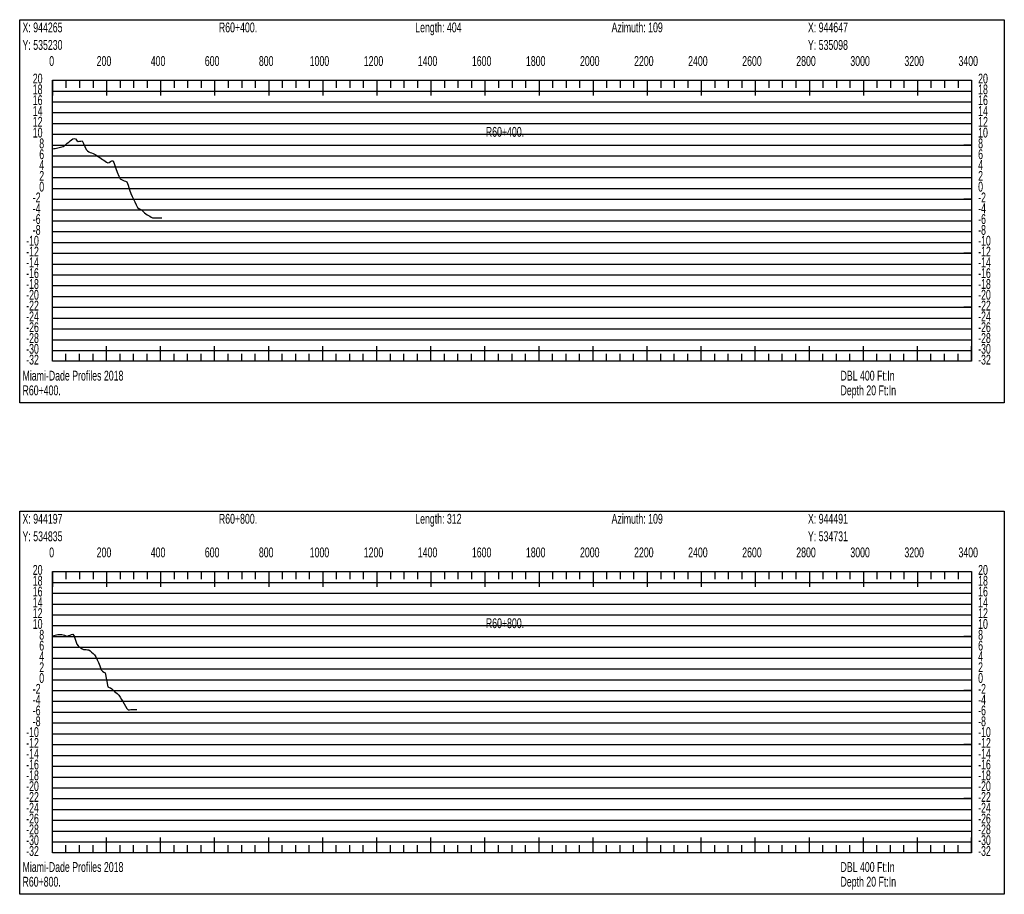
# Model space of a CAD drawing. Header units: feet. Extents: x 1 to 30, y -268 to -1.
# Tile 31 of 94: x 1 to 10, y -173 to -165. Entities that reach past the tile are written whole.
import ezdxf

# ---------------------------------------------------------------- set-up
doc = ezdxf.new("R2010")
doc.units = ezdxf.units.FT
doc.header["$MEASUREMENT"] = 0
doc.layers.add('LABELS', color=7, linetype='Continuous')
doc.layers.add('XSECTION', color=7, linetype='Continuous')

msp = doc.modelspace()

# ---------------------------------------------------------------- linework, layer by layer
at = {"layer": 'XSECTION', "color": 0, "linetype": 'Continuous'}
for points in [[(1, -164.62), (10.106, -164.62), (10.106, -168.165), (1, -168.165), (1, -164.62)], [(1.303, -165.18), (9.803, -165.18), (9.803, -167.78), (1.303, -167.78), (1.303, -165.18)], [(1.303, -165.18), (1.303, -165.321)], [(1.303, -165.18), (1.303, -165.321)], [(1.303, -165.18), (1.303, -165.25)], [(1.303, -165.18), (1.303, -165.25)], [(1.428, -165.18), (1.428, -165.25)], [(1.553, -165.18), (1.553, -165.25)], [(1.678, -165.18), (1.678, -165.25)], [(1.803, -165.18), (1.803, -165.321)], [(1.803, -165.18), (1.803, -165.25)], [(1.928, -165.18), (1.928, -165.25)], [(2.053, -165.18), (2.053, -165.25)], [(2.178, -165.18), (2.178, -165.25)], [(2.303, -165.18), (2.303, -165.321)], [(2.303, -165.18), (2.303, -165.25)], [(2.428, -165.18), (2.428, -165.25)], [(2.553, -165.18), (2.553, -165.25)], [(2.678, -165.18), (2.678, -165.25)], [(2.803, -165.18), (2.803, -165.321)], [(2.803, -165.18), (2.803, -165.25)], [(2.928, -165.18), (2.928, -165.25)], [(3.053, -165.18), (3.053, -165.25)], [(3.178, -165.18), (3.178, -165.25)], [(3.303, -165.18), (3.303, -165.321)], [(3.303, -165.18), (3.303, -165.25)], [(3.428, -165.18), (3.428, -165.25)], [(3.553, -165.18), (3.553, -165.25)], [(3.678, -165.18), (3.678, -165.25)], [(3.803, -165.18), (3.803, -165.321)], [(3.803, -165.18), (3.803, -165.25)], [(3.928, -165.18), (3.928, -165.25)], [(4.053, -165.18), (4.053, -165.25)], [(4.178, -165.18), (4.178, -165.25)], [(4.303, -165.18), (4.303, -165.321)], [(4.303, -165.18), (4.303, -165.25)], [(4.428, -165.18), (4.428, -165.25)], [(4.553, -165.18), (4.553, -165.25)], [(4.678, -165.18), (4.678, -165.25)], [(4.803, -165.18), (4.803, -165.321)], [(4.803, -165.18), (4.803, -165.25)], [(4.928, -165.18), (4.928, -165.25)], [(5.053, -165.18), (5.053, -165.25)], [(5.178, -165.18), (5.178, -165.25)], [(5.303, -165.18), (5.303, -165.321)], [(5.303, -165.18), (5.303, -165.25)], [(5.428, -165.18), (5.428, -165.25)], [(5.553, -165.18), (5.553, -165.25)], [(5.678, -165.18), (5.678, -165.25)], [(5.803, -165.18), (5.803, -165.321)], [(5.803, -165.18), (5.803, -165.25)], [(5.928, -165.18), (5.928, -165.25)], [(6.053, -165.18), (6.053, -165.25)], [(6.178, -165.18), (6.178, -165.25)], [(6.303, -165.18), (6.303, -165.321)], [(6.303, -165.18), (6.303, -165.25)], [(6.428, -165.18), (6.428, -165.25)], [(6.553, -165.18), (6.553, -165.25)], [(6.678, -165.18), (6.678, -165.25)], [(6.803, -165.18), (6.803, -165.321)], [(6.803, -165.18), (6.803, -165.25)], [(6.928, -165.18), (6.928, -165.25)], [(7.053, -165.18), (7.053, -165.25)], [(7.178, -165.18), (7.178, -165.25)], [(7.303, -165.18), (7.303, -165.321)], [(7.303, -165.18), (7.303, -165.25)], [(7.428, -165.18), (7.428, -165.25)], [(7.553, -165.18), (7.553, -165.25)], [(7.678, -165.18), (7.678, -165.25)], [(7.803, -165.18), (7.803, -165.321)], [(7.803, -165.18), (7.803, -165.25)], [(7.928, -165.18), (7.928, -165.25)], [(8.053, -165.18), (8.053, -165.25)], [(8.178, -165.18), (8.178, -165.25)], [(8.303, -165.18), (8.303, -165.321)], [(8.303, -165.18), (8.303, -165.25)], [(8.428, -165.18), (8.428, -165.25)], [(8.553, -165.18), (8.553, -165.25)], [(8.678, -165.18), (8.678, -165.25)], [(8.803, -165.18), (8.803, -165.321)], [(8.803, -165.18), (8.803, -165.25)], [(8.928, -165.18), (8.928, -165.25)], [(9.053, -165.18), (9.053, -165.25)], [(9.178, -165.18), (9.178, -165.25)], [(9.303, -165.18), (9.303, -165.321)], [(9.303, -165.18), (9.303, -165.25)], [(9.428, -165.18), (9.428, -165.25)], [(9.553, -165.18), (9.553, -165.25)], [(9.678, -165.18), (9.678, -165.25)], [(9.803, -165.18), (9.803, -165.321)], [(9.803, -165.18), (9.803, -165.25)], [(1.303, -165.78), (1.373, -165.78)], [(9.803, -165.78), (9.733, -165.78)], [(1.303, -166.28), (1.373, -166.28)], [(9.803, -166.28), (9.733, -166.28)], [(1.303, -166.78), (1.373, -166.78)], [(9.803, -166.78), (9.733, -166.78)], [(1.303, -167.28), (1.373, -167.28)], [(9.803, -167.28), (9.733, -167.28)], [(1.303, -167.78), (1.303, -167.639)], [(1.303, -167.78), (1.303, -167.639)], [(1.803, -167.78), (1.803, -167.639)], [(2.303, -167.78), (2.303, -167.639)], [(2.803, -167.78), (2.803, -167.639)], [(3.303, -167.78), (3.303, -167.639)], [(3.803, -167.78), (3.803, -167.639)], [(4.303, -167.78), (4.303, -167.639)], [(4.803, -167.78), (4.803, -167.639)], [(5.303, -167.78), (5.303, -167.639)], [(5.803, -167.78), (5.803, -167.639)], [(6.303, -167.78), (6.303, -167.639)], [(6.803, -167.78), (6.803, -167.639)], [(7.303, -167.78), (7.303, -167.639)], [(7.803, -167.78), (7.803, -167.639)], [(8.303, -167.78), (8.303, -167.639)], [(8.803, -167.78), (8.803, -167.639)], [(9.303, -167.78), (9.303, -167.639)], [(9.803, -167.78), (9.803, -167.639)], [(1.303, -167.78), (1.303, -167.71)], [(1.303, -167.78), (1.303, -167.71)], [(1.428, -167.78), (1.428, -167.71)], [(1.553, -167.78), (1.553, -167.71)], [(1.678, -167.78), (1.678, -167.71)], [(1.803, -167.78), (1.803, -167.71)], [(1.928, -167.78), (1.928, -167.71)], [(2.053, -167.78), (2.053, -167.71)], [(2.178, -167.78), (2.178, -167.71)], [(2.303, -167.78), (2.303, -167.71)], [(2.428, -167.78), (2.428, -167.71)], [(2.553, -167.78), (2.553, -167.71)], [(2.678, -167.78), (2.678, -167.71)], [(2.803, -167.78), (2.803, -167.71)], [(2.928, -167.78), (2.928, -167.71)], [(3.053, -167.78), (3.053, -167.71)], [(3.178, -167.78), (3.178, -167.71)], [(3.303, -167.78), (3.303, -167.71)], [(3.428, -167.78), (3.428, -167.71)], [(3.553, -167.78), (3.553, -167.71)], [(3.678, -167.78), (3.678, -167.71)], [(3.803, -167.78), (3.803, -167.71)], [(3.928, -167.78), (3.928, -167.71)], [(4.053, -167.78), (4.053, -167.71)], [(4.178, -167.78), (4.178, -167.71)], [(4.303, -167.78), (4.303, -167.71)], [(4.428, -167.78), (4.428, -167.71)], [(4.553, -167.78), (4.553, -167.71)], [(4.678, -167.78), (4.678, -167.71)], [(4.803, -167.78), (4.803, -167.71)], [(4.928, -167.78), (4.928, -167.71)], [(5.053, -167.78), (5.053, -167.71)], [(5.178, -167.78), (5.178, -167.71)], [(5.303, -167.78), (5.303, -167.71)], [(5.428, -167.78), (5.428, -167.71)], [(5.553, -167.78), (5.553, -167.71)], [(5.678, -167.78), (5.678, -167.71)], [(5.803, -167.78), (5.803, -167.71)], [(5.928, -167.78), (5.928, -167.71)], [(6.053, -167.78), (6.053, -167.71)], [(6.178, -167.78), (6.178, -167.71)], [(6.303, -167.78), (6.303, -167.71)], [(6.428, -167.78), (6.428, -167.71)], [(6.553, -167.78), (6.553, -167.71)], [(6.678, -167.78), (6.678, -167.71)], [(6.803, -167.78), (6.803, -167.71)], [(6.928, -167.78), (6.928, -167.71)], [(7.053, -167.78), (7.053, -167.71)], [(7.178, -167.78), (7.178, -167.71)], [(7.303, -167.78), (7.303, -167.71)], [(7.428, -167.78), (7.428, -167.71)], [(7.553, -167.78), (7.553, -167.71)], [(7.678, -167.78), (7.678, -167.71)], [(7.803, -167.78), (7.803, -167.71)], [(7.928, -167.78), (7.928, -167.71)], [(8.053, -167.78), (8.053, -167.71)], [(8.178, -167.78), (8.178, -167.71)], [(8.303, -167.78), (8.303, -167.71)], [(8.428, -167.78), (8.428, -167.71)], [(8.553, -167.78), (8.553, -167.71)], [(8.678, -167.78), (8.678, -167.71)], [(8.803, -167.78), (8.803, -167.71)], [(8.928, -167.78), (8.928, -167.71)], [(9.053, -167.78), (9.053, -167.71)], [(9.178, -167.78), (9.178, -167.71)], [(9.303, -167.78), (9.303, -167.71)], [(9.428, -167.78), (9.428, -167.71)], [(9.553, -167.78), (9.553, -167.71)], [(9.678, -167.78), (9.678, -167.71)], [(9.803, -167.78), (9.803, -167.71)], [(1, -169.165), (10.106, -169.165), (10.106, -172.71), (1, -172.71), (1, -169.165)], [(1.303, -169.725), (9.803, -169.725), (9.803, -172.325), (1.303, -172.325), (1.303, -169.725)], [(1.303, -169.725), (1.303, -169.866)], [(1.303, -169.725), (1.303, -169.866)], [(1.303, -169.725), (1.303, -169.795)], [(1.303, -169.725), (1.303, -169.795)], [(1.428, -169.725), (1.428, -169.795)], [(1.553, -169.725), (1.553, -169.795)], [(1.678, -169.725), (1.678, -169.795)], [(1.803, -169.725), (1.803, -169.866)], [(1.803, -169.725), (1.803, -169.795)], [(1.928, -169.725), (1.928, -169.795)], [(2.053, -169.725), (2.053, -169.795)], [(2.178, -169.725), (2.178, -169.795)], [(2.303, -169.725), (2.303, -169.866)], [(2.303, -169.725), (2.303, -169.795)], [(2.428, -169.725), (2.428, -169.795)], [(2.553, -169.725), (2.553, -169.795)], [(2.678, -169.725), (2.678, -169.795)], [(2.803, -169.725), (2.803, -169.866)], [(2.803, -169.725), (2.803, -169.795)], [(2.928, -169.725), (2.928, -169.795)], [(3.053, -169.725), (3.053, -169.795)], [(3.178, -169.725), (3.178, -169.795)], [(3.303, -169.725), (3.303, -169.866)], [(3.303, -169.725), (3.303, -169.795)], [(3.428, -169.725), (3.428, -169.795)], [(3.553, -169.725), (3.553, -169.795)], [(3.678, -169.725), (3.678, -169.795)], [(3.803, -169.725), (3.803, -169.866)], [(3.803, -169.725), (3.803, -169.795)], [(3.928, -169.725), (3.928, -169.795)], [(4.053, -169.725), (4.053, -169.795)], [(4.178, -169.725), (4.178, -169.795)], [(4.303, -169.725), (4.303, -169.866)], [(4.303, -169.725), (4.303, -169.795)], [(4.428, -169.725), (4.428, -169.795)], [(4.553, -169.725), (4.553, -169.795)], [(4.678, -169.725), (4.678, -169.795)], [(4.803, -169.725), (4.803, -169.866)], [(4.803, -169.725), (4.803, -169.795)], [(4.928, -169.725), (4.928, -169.795)], [(5.053, -169.725), (5.053, -169.795)], [(5.178, -169.725), (5.178, -169.795)], [(5.303, -169.725), (5.303, -169.866)], [(5.303, -169.725), (5.303, -169.795)], [(5.428, -169.725), (5.428, -169.795)], [(5.553, -169.725), (5.553, -169.795)], [(5.678, -169.725), (5.678, -169.795)], [(5.803, -169.725), (5.803, -169.866)], [(5.803, -169.725), (5.803, -169.795)], [(5.928, -169.725), (5.928, -169.795)], [(6.053, -169.725), (6.053, -169.795)], [(6.178, -169.725), (6.178, -169.795)], [(6.303, -169.725), (6.303, -169.866)], [(6.303, -169.725), (6.303, -169.795)], [(6.428, -169.725), (6.428, -169.795)], [(6.553, -169.725), (6.553, -169.795)], [(6.678, -169.725), (6.678, -169.795)], [(6.803, -169.725), (6.803, -169.866)], [(6.803, -169.725), (6.803, -169.795)], [(6.928, -169.725), (6.928, -169.795)], [(7.053, -169.725), (7.053, -169.795)], [(7.178, -169.725), (7.178, -169.795)], [(7.303, -169.725), (7.303, -169.866)], [(7.303, -169.725), (7.303, -169.795)], [(7.428, -169.725), (7.428, -169.795)], [(7.553, -169.725), (7.553, -169.795)], [(7.678, -169.725), (7.678, -169.795)], [(7.803, -169.725), (7.803, -169.866)], [(7.803, -169.725), (7.803, -169.795)], [(7.928, -169.725), (7.928, -169.795)], [(8.053, -169.725), (8.053, -169.795)], [(8.178, -169.725), (8.178, -169.795)], [(8.303, -169.725), (8.303, -169.866)], [(8.303, -169.725), (8.303, -169.795)], [(8.428, -169.725), (8.428, -169.795)], [(8.553, -169.725), (8.553, -169.795)], [(8.678, -169.725), (8.678, -169.795)], [(8.803, -169.725), (8.803, -169.866)], [(8.803, -169.725), (8.803, -169.795)], [(8.928, -169.725), (8.928, -169.795)], [(9.053, -169.725), (9.053, -169.795)], [(9.178, -169.725), (9.178, -169.795)], [(9.303, -169.725), (9.303, -169.866)], [(9.303, -169.725), (9.303, -169.795)], [(9.428, -169.725), (9.428, -169.795)], [(9.553, -169.725), (9.553, -169.795)], [(9.678, -169.725), (9.678, -169.795)], [(9.803, -169.725), (9.803, -169.866)], [(9.803, -169.725), (9.803, -169.795)], [(1.303, -170.325), (1.373, -170.325)], [(9.803, -170.325), (9.733, -170.325)], [(1.303, -170.825), (1.373, -170.825)], [(9.803, -170.825), (9.733, -170.825)], [(1.303, -171.325), (1.373, -171.325)], [(9.803, -171.325), (9.733, -171.325)], [(1.303, -171.825), (1.373, -171.825)], [(9.803, -171.825), (9.733, -171.825)], [(1.303, -172.325), (1.303, -172.184)], [(1.303, -172.325), (1.303, -172.184)], [(1.803, -172.325), (1.803, -172.184)], [(2.303, -172.325), (2.303, -172.184)], [(2.803, -172.325), (2.803, -172.184)], [(3.303, -172.325), (3.303, -172.184)], [(3.803, -172.325), (3.803, -172.184)], [(4.303, -172.325), (4.303, -172.184)], [(4.803, -172.325), (4.803, -172.184)], [(5.303, -172.325), (5.303, -172.184)], [(5.803, -172.325), (5.803, -172.184)], [(6.303, -172.325), (6.303, -172.184)], [(6.803, -172.325), (6.803, -172.184)], [(7.303, -172.325), (7.303, -172.184)], [(7.803, -172.325), (7.803, -172.184)], [(8.303, -172.325), (8.303, -172.184)], [(8.803, -172.325), (8.803, -172.184)], [(9.303, -172.325), (9.303, -172.184)], [(9.803, -172.325), (9.803, -172.184)], [(1.303, -172.325), (1.303, -172.255)], [(1.303, -172.325), (1.303, -172.255)], [(1.428, -172.325), (1.428, -172.255)], [(1.553, -172.325), (1.553, -172.255)], [(1.678, -172.325), (1.678, -172.255)], [(1.803, -172.325), (1.803, -172.255)], [(1.928, -172.325), (1.928, -172.255)], [(2.053, -172.325), (2.053, -172.255)], [(2.178, -172.325), (2.178, -172.255)], [(2.303, -172.325), (2.303, -172.255)], [(2.428, -172.325), (2.428, -172.255)], [(2.553, -172.325), (2.553, -172.255)], [(2.678, -172.325), (2.678, -172.255)], [(2.803, -172.325), (2.803, -172.255)], [(2.928, -172.325), (2.928, -172.255)], [(3.053, -172.325), (3.053, -172.255)], [(3.178, -172.325), (3.178, -172.255)], [(3.303, -172.325), (3.303, -172.255)], [(3.428, -172.325), (3.428, -172.255)], [(3.553, -172.325), (3.553, -172.255)], [(3.678, -172.325), (3.678, -172.255)], [(3.803, -172.325), (3.803, -172.255)], [(3.928, -172.325), (3.928, -172.255)], [(4.053, -172.325), (4.053, -172.255)], [(4.178, -172.325), (4.178, -172.255)], [(4.303, -172.325), (4.303, -172.255)], [(4.428, -172.325), (4.428, -172.255)], [(4.553, -172.325), (4.553, -172.255)], [(4.678, -172.325), (4.678, -172.255)], [(4.803, -172.325), (4.803, -172.255)], [(4.928, -172.325), (4.928, -172.255)], [(5.053, -172.325), (5.053, -172.255)], [(5.178, -172.325), (5.178, -172.255)], [(5.303, -172.325), (5.303, -172.255)], [(5.428, -172.325), (5.428, -172.255)], [(5.553, -172.325), (5.553, -172.255)], [(5.678, -172.325), (5.678, -172.255)], [(5.803, -172.325), (5.803, -172.255)], [(5.928, -172.325), (5.928, -172.255)], [(6.053, -172.325), (6.053, -172.255)], [(6.178, -172.325), (6.178, -172.255)], [(6.303, -172.325), (6.303, -172.255)], [(6.428, -172.325), (6.428, -172.255)], [(6.553, -172.325), (6.553, -172.255)], [(6.678, -172.325), (6.678, -172.255)], [(6.803, -172.325), (6.803, -172.255)], [(6.928, -172.325), (6.928, -172.255)], [(7.053, -172.325), (7.053, -172.255)], [(7.178, -172.325), (7.178, -172.255)], [(7.303, -172.325), (7.303, -172.255)], [(7.428, -172.325), (7.428, -172.255)], [(7.553, -172.325), (7.553, -172.255)], [(7.678, -172.325), (7.678, -172.255)], [(7.803, -172.325), (7.803, -172.255)], [(7.928, -172.325), (7.928, -172.255)], [(8.053, -172.325), (8.053, -172.255)], [(8.178, -172.325), (8.178, -172.255)], [(8.303, -172.325), (8.303, -172.255)], [(8.428, -172.325), (8.428, -172.255)], [(8.553, -172.325), (8.553, -172.255)], [(8.678, -172.325), (8.678, -172.255)], [(8.803, -172.325), (8.803, -172.255)], [(8.928, -172.325), (8.928, -172.255)], [(9.053, -172.325), (9.053, -172.255)], [(9.178, -172.325), (9.178, -172.255)], [(9.303, -172.325), (9.303, -172.255)], [(9.428, -172.325), (9.428, -172.255)], [(9.553, -172.325), (9.553, -172.255)], [(9.678, -172.325), (9.678, -172.255)], [(9.803, -172.325), (9.803, -172.255)]]:
    msp.add_lwpolyline(points, dxfattribs=at)
at = {"layer": 'XSECTION', "color": 0}
for points in [[(1.303, -165.28), (9.803, -165.28)], [(1.303, -165.38), (9.803, -165.38)], [(1.303, -165.48), (9.803, -165.48)], [(1.303, -165.58), (9.803, -165.58)], [(1.303, -165.68), (9.803, -165.68)], [(1.303, -165.78), (9.803, -165.78)], [(1.303, -165.88), (9.803, -165.88)], [(1.303, -165.98), (9.803, -165.98)], [(1.303, -166.08), (9.803, -166.08)], [(1.303, -166.18), (9.803, -166.18)], [(1.303, -166.28), (9.803, -166.28)], [(1.303, -166.38), (9.803, -166.38)], [(1.303, -166.48), (9.803, -166.48)], [(1.303, -166.58), (9.803, -166.58)], [(1.303, -166.68), (9.803, -166.68)], [(1.303, -166.78), (9.803, -166.78)], [(1.303, -166.88), (9.803, -166.88)], [(1.303, -166.98), (9.803, -166.98)], [(1.303, -167.08), (9.803, -167.08)], [(1.303, -167.18), (9.803, -167.18)], [(1.303, -167.28), (9.803, -167.28)], [(1.303, -167.38), (9.803, -167.38)], [(1.303, -167.48), (9.803, -167.48)], [(1.303, -167.58), (9.803, -167.58)], [(1.303, -167.68), (9.803, -167.68)], [(1.303, -169.825), (9.803, -169.825)], [(1.303, -169.925), (9.803, -169.925)], [(1.303, -170.025), (9.803, -170.025)], [(1.303, -170.125), (9.803, -170.125)], [(1.303, -170.225), (9.803, -170.225)], [(1.303, -170.325), (9.803, -170.325)], [(1.303, -170.425), (9.803, -170.425)], [(1.303, -170.525), (9.803, -170.525)], [(1.303, -170.625), (9.803, -170.625)], [(1.303, -170.725), (9.803, -170.725)], [(1.303, -170.825), (9.803, -170.825)], [(1.303, -170.925), (9.803, -170.925)], [(1.303, -171.025), (9.803, -171.025)], [(1.303, -171.125), (9.803, -171.125)], [(1.303, -171.225), (9.803, -171.225)], [(1.303, -171.325), (9.803, -171.325)], [(1.303, -171.425), (9.803, -171.425)], [(1.303, -171.525), (9.803, -171.525)], [(1.303, -171.625), (9.803, -171.625)], [(1.303, -171.725), (9.803, -171.725)], [(1.303, -171.825), (9.803, -171.825)], [(1.303, -171.925), (9.803, -171.925)], [(1.303, -172.025), (9.803, -172.025)], [(1.303, -172.125), (9.803, -172.125)], [(1.303, -172.225), (9.803, -172.225)]]:
    msp.add_lwpolyline(points, dxfattribs=at)
at = {"layer": 'XSECTION', "color": 5, "linetype": 'Continuous'}
for points in [[(1.303, -165.816), (1.3155, -165.8125), (1.328, -165.81), (1.3405, -165.807), (1.353, -165.8045), (1.3655, -165.8015), (1.378, -165.7985), (1.3905, -165.796), (1.403, -165.793), (1.4155, -165.785), (1.428, -165.774), (1.4405, -165.763), (1.453, -165.752), (1.4655, -165.741), (1.478, -165.7305), (1.4905, -165.721), (1.503, -165.72), (1.5155, -165.723), (1.528, -165.739), (1.5405, -165.7465), (1.553, -165.7445), (1.5655, -165.743), (1.578, -165.741), (1.5905, -165.7665), (1.603, -165.7935), (1.6155, -165.821), (1.628, -165.8325), (1.6405, -165.841), (1.653, -165.848), (1.6655, -165.853), (1.678, -165.8585), (1.6905, -165.864), (1.703, -165.8715), (1.7155, -165.8795), (1.728, -165.8875), (1.7405, -165.8955), (1.753, -165.9035), (1.7655, -165.912), (1.778, -165.9205), (1.7905, -165.929), (1.803, -165.937), (1.8155, -165.9455), (1.828, -165.94), (1.8405, -165.933), (1.853, -165.9265), (1.8655, -165.9245), (1.878, -165.96), (1.8905, -165.9955), (1.903, -166.0315), (1.9155, -166.067), (1.928, -166.0905), (1.9405, -166.0975), (1.953, -166.105), (1.9655, -166.112), (1.978, -166.115), (1.9905, -166.1185), (2.003, -166.1515), (2.0155, -166.1945), (2.028, -166.229), (2.0405, -166.2545), (2.053, -166.28), (2.0655, -166.3055), (2.078, -166.3315), (2.0905, -166.357), (2.103, -166.3675), (2.1155, -166.372), (2.128, -166.38), (2.1405, -166.3955), (2.153, -166.408), (2.1655, -166.416), (2.178, -166.4235), (2.1905, -166.431), (2.203, -166.4385), (2.2155, -166.4455), (2.228, -166.4515), (2.2405, -166.4525), (2.253, -166.453), (2.2655, -166.453), (2.278, -166.453), (2.2905, -166.4535), (2.303, -166.4535), (2.3133, -166.454)], [(1.303, -170.318), (1.3155, -170.3155), (1.328, -170.313), (1.3405, -170.31), (1.353, -170.3075), (1.3655, -170.306), (1.378, -170.3065), (1.3905, -170.3065), (1.403, -170.3085), (1.4155, -170.3135), (1.428, -170.319), (1.4405, -170.3215), (1.453, -170.3165), (1.4655, -170.3115), (1.478, -170.3065), (1.4905, -170.3025), (1.503, -170.321), (1.5155, -170.359), (1.528, -170.3975), (1.5405, -170.413), (1.553, -170.4225), (1.5655, -170.4315), (1.578, -170.44), (1.5905, -170.4445), (1.603, -170.4455), (1.6155, -170.447), (1.628, -170.448), (1.6405, -170.449), (1.653, -170.4585), (1.6655, -170.4705), (1.678, -170.483), (1.6905, -170.495), (1.703, -170.5135), (1.7155, -170.54), (1.728, -170.5665), (1.7405, -170.598), (1.753, -170.634), (1.7655, -170.6475), (1.778, -170.655), (1.7905, -170.6625), (1.803, -170.725), (1.8155, -170.792), (1.828, -170.796), (1.8405, -170.7995), (1.853, -170.808), (1.8655, -170.823), (1.878, -170.8355), (1.8905, -170.8435), (1.903, -170.8515), (1.9155, -170.8695), (1.928, -170.8875), (1.9405, -170.907), (1.953, -170.928), (1.9655, -170.9485), (1.978, -170.9695), (1.9905, -170.99), (2.003, -171.0035), (2.0155, -171.0025), (2.028, -171.002), (2.0405, -171.0015), (2.053, -171.001), (2.0655, -171.0005), (2.078, -171), (2.0836, -170.9995)]]:
    msp.add_lwpolyline(points, dxfattribs=at)

# ---------------------------------------------------------------- texts
at = {"layer": 'LABELS', "color": 0, "width": 0.666667}
for s, p in [('X: 944265', (1.026, -164.737)), ('R60+400.', (2.842, -164.737)), ('Length: 404', (4.658, -164.737)), ('Azimuth: 109', (6.474, -164.737)), ('X: 944647', (8.29, -164.737)), ('Y: 535230', (1.026, -164.899)), ('Y: 535098', (8.29, -164.899)), ('0', (1.273, -165.048)), ('0', (1.273, -165.048)), ('200', (1.712, -165.048)), ('400', (2.212, -165.048)), ('600', (2.712, -165.048)), ('800', (3.212, -165.048)), ('1000', (3.682, -165.048)), ('1200', (4.182, -165.048)), ('1400', (4.682, -165.048)), ('1600', (5.182, -165.048)), ('1800', (5.682, -165.048)), ('2000', (6.182, -165.048)), ('2200', (6.682, -165.048)), ('2400', (7.182, -165.048)), ('2600', (7.682, -165.048)), ('2800', (8.182, -165.048)), ('3000', (8.682, -165.048)), ('3200', (9.182, -165.048)), ('3400', (9.682, -165.048)), ('20', (1.121, -165.21)), ('20', (9.864, -165.21)), ('18', (1.121, -165.31)), ('18', (9.864, -165.31)), ('16', (1.121, -165.41)), ('16', (9.864, -165.41)), ('14', (1.121, -165.51)), ('14', (9.864, -165.51)), ('12', (1.121, -165.61)), ('12', (9.864, -165.61)), ('10', (1.121, -165.71)), ('R60+400.', (5.311, -165.703)), ('10', (9.864, -165.71)), ('8', (1.181, -165.81)), ('8', (9.864, -165.81)), ('6', (1.181, -165.91)), ('6', (9.864, -165.91)), ('4', (1.181, -166.01)), ('4', (9.864, -166.01)), ('2', (1.181, -166.11)), ('2', (9.864, -166.11)), ('0', (1.181, -166.21)), ('0', (9.864, -166.21)), ('-2', (1.121, -166.31)), ('-2', (9.864, -166.31)), ('-4', (1.121, -166.41)), ('-4', (9.864, -166.41)), ('-6', (1.121, -166.51)), ('-6', (9.864, -166.51)), ('-8', (1.121, -166.61)), ('-8', (9.864, -166.61)), ('-10', (1.06, -166.71)), ('-10', (9.864, -166.71)), ('-12', (1.06, -166.81)), ('-12', (9.864, -166.81)), ('-14', (1.06, -166.91)), ('-14', (9.864, -166.91)), ('-16', (1.06, -167.01)), ('-16', (9.864, -167.01)), ('-18', (1.06, -167.11)), ('-18', (9.864, -167.11)), ('-20', (1.06, -167.21)), ('-20', (9.864, -167.21)), ('-22', (1.06, -167.31)), ('-22', (9.864, -167.31)), ('-24', (1.06, -167.41)), ('-24', (9.864, -167.41)), ('-26', (1.06, -167.51)), ('-26', (9.864, -167.51)), ('-28', (1.06, -167.61)), ('-28', (9.864, -167.61)), ('-30', (1.06, -167.71)), ('-30', (9.864, -167.71)), ('-32', (1.06, -167.81)), ('-32', (9.864, -167.81)), ('DBL 400 Ft:In', (8.591, -167.958)), ('Depth 20 Ft:In', (8.591, -168.094)), ('X: 944197', (1.026, -169.282)), ('R60+800.', (2.842, -169.282)), ('Length: 312', (4.658, -169.282)), ('Azimuth: 109', (6.474, -169.282)), ('X: 944491', (8.29, -169.282)), ('Y: 534835', (1.026, -169.444)), ('Y: 534731', (8.29, -169.444)), ('0', (1.273, -169.593)), ('0', (1.273, -169.593)), ('200', (1.712, -169.593)), ('400', (2.212, -169.593)), ('600', (2.712, -169.593)), ('800', (3.212, -169.593)), ('1000', (3.682, -169.593)), ('1200', (4.182, -169.593)), ('1400', (4.682, -169.593)), ('1600', (5.182, -169.593)), ('1800', (5.682, -169.593)), ('2000', (6.182, -169.593)), ('2200', (6.682, -169.593)), ('2400', (7.182, -169.593)), ('2600', (7.682, -169.593)), ('2800', (8.182, -169.593)), ('3000', (8.682, -169.593)), ('3200', (9.182, -169.593)), ('3400', (9.682, -169.593)), ('20', (1.121, -169.755)), ('20', (9.864, -169.755)), ('18', (1.121, -169.855)), ('18', (9.864, -169.855)), ('16', (1.121, -169.955)), ('16', (9.864, -169.955)), ('14', (1.121, -170.055)), ('14', (9.864, -170.055)), ('12', (1.121, -170.155)), ('12', (9.864, -170.155)), ('10', (1.121, -170.255)), ('R60+800.', (5.311, -170.248)), ('10', (9.864, -170.255)), ('8', (1.181, -170.355)), ('8', (9.864, -170.355)), ('6', (1.181, -170.455)), ('6', (9.864, -170.455)), ('4', (1.181, -170.555)), ('4', (9.864, -170.555)), ('2', (1.181, -170.655)), ('2', (9.864, -170.655)), ('0', (1.181, -170.755)), ('0', (9.864, -170.755)), ('-2', (1.121, -170.855)), ('-2', (9.864, -170.855)), ('-4', (1.121, -170.955)), ('-4', (9.864, -170.955)), ('-6', (1.121, -171.055)), ('-6', (9.864, -171.055)), ('-8', (1.121, -171.155)), ('-8', (9.864, -171.155)), ('-10', (1.06, -171.255)), ('-10', (9.864, -171.255)), ('-12', (1.06, -171.355)), ('-12', (9.864, -171.355)), ('-14', (1.06, -171.455)), ('-14', (9.864, -171.455)), ('-16', (1.06, -171.555)), ('-16', (9.864, -171.555)), ('-18', (1.06, -171.655)), ('-18', (9.864, -171.655)), ('-20', (1.06, -171.755)), ('-20', (9.864, -171.755)), ('-22', (1.06, -171.855)), ('-22', (9.864, -171.855)), ('-24', (1.06, -171.955)), ('-24', (9.864, -171.955)), ('-26', (1.06, -172.055)), ('-26', (9.864, -172.055)), ('-28', (1.06, -172.155)), ('-28', (9.864, -172.155)), ('-30', (1.06, -172.255)), ('-30', (9.864, -172.255)), ('-32', (1.06, -172.355)), ('-32', (9.864, -172.355)), ('DBL 400 Ft:In', (8.591, -172.503)), ('Depth 20 Ft:In', (8.591, -172.639))]:
    msp.add_text(s, height=0.091, dxfattribs=at).set_placement(p)
at = {"layer": 'LABELS', "color": 5, "width": 0.666667}
for s, p in [('Miami-Dade Profiles 2018', (1.026, -167.958)), ('R60+400.', (1.026, -168.094)), ('Miami-Dade Profiles 2018', (1.026, -172.503)), ('R60+800.', (1.026, -172.639))]:
    msp.add_text(s, height=0.091, dxfattribs=at).set_placement(p)

doc.saveas('drawing.dxf')
